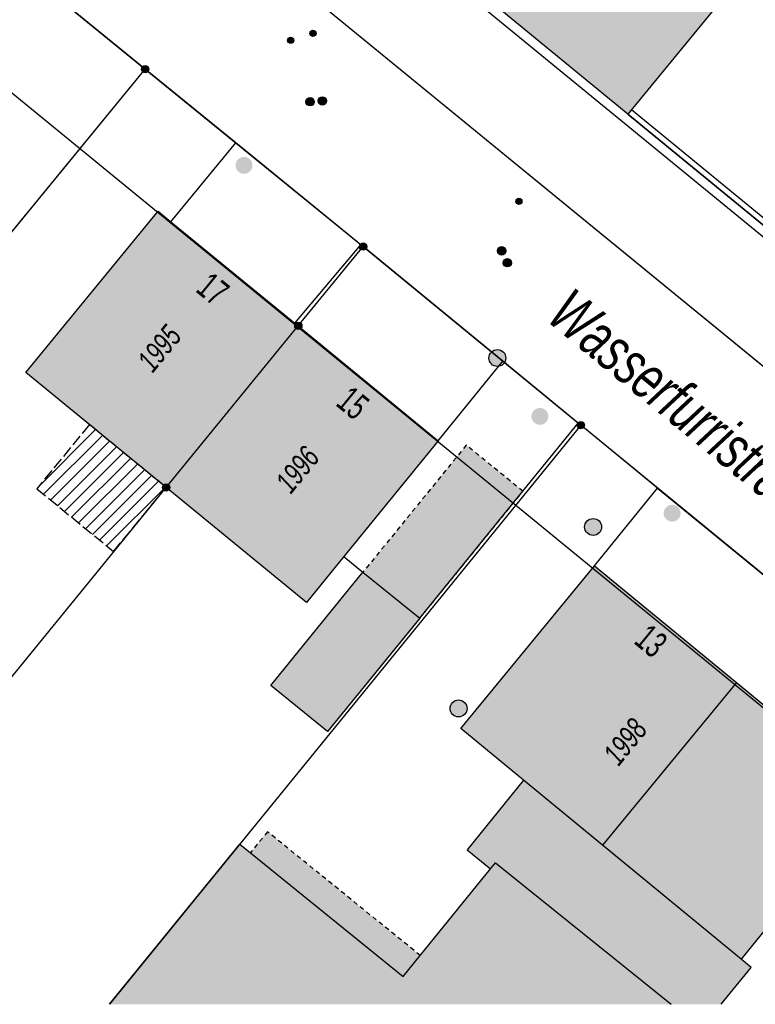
# Model space of a CAD drawing. Header units: metres. Extents: x 2695751 to 2696029, y 1260877 to 1261206.
# Tile 33 of 69: x 2695959 to 2695992, y 1260882 to 1260926. Entities that reach past the tile are written whole.
import ezdxf

# ---------------------------------------------------------------- set-up
doc = ezdxf.new("R2010")
doc.units = ezdxf.units.M
for name, pattern in [('AUSGEZOGEN', [0]), ('STRICHLINIE_S4', [0.66, 0.5, -0.16]), ('VERDECKT2_S2', [0.36, 0.2, -0.16])]:
    doc.linetypes.add(name, pattern=pattern)
for name, color, linetype in [('AV_Flächen (EO)', 7, 'AUSGEZOGEN'), ('AV_Gebäudeflächen (BB)', 7, 'AUSGEZOGEN'), ('AV_Gebäudeflächen (EO)', 7, 'AUSGEZOGEN'), ('AV_Gebäudeflächen ut.', 7, 'AUSGEZOGEN'), ('AV_Haus-Nr.', 7, 'AUSGEZOGEN'), ('AV_Linien (BB)', 7, 'AUSGEZOGEN'), ('AV_Proj. Gebäude', 7, 'AUSGEZOGEN'), ('AV_Strassennamen', 7, 'AUSGEZOGEN'), ('AV_Versicherung-Nr.', 7, 'AUSGEZOGEN'), ('Liegenschaftsgrenzen', 7, 'AUSGEZOGEN'), ('PFAV', 255, 'AUSGEZOGEN'), ('PFAW', 255, 'AUSGEZOGEN'), ('PFEW', 255, 'AUSGEZOGEN'), ('PFGA', 255, 'AUSGEZOGEN'), ('PFWA', 255, 'AUSGEZOGEN'), ('RAEW', 8, 'AUSGEZOGEN'), ('RP_Abstandslinie', 7, 'AUSGEZOGEN')]:
    doc.layers.add(name, color=color, linetype=linetype)
doc.styles.add('ARIAL', font='arial.ttf')

msp = doc.modelspace()

# ---------------------------------------------------------------- hatches: boundary and pattern name
at = {"layer": 'AV_Gebäudeflächen (BB)', "true_color": 0xd2d2d2, "transparency": 33554687}
for points in [[(2695986.224, 1260921.906), (2696007.393, 1260947.716), (2696017.033, 1260939.823), (2696005.194, 1260925.364), (2696011.403, 1260920.272), (2696014.127, 1260918.05), (2696016.533, 1260920.988), (2696027.452, 1260934.301), (2696027.452, 1260946.407), (2696009.733, 1260960.953), (2696004.966, 1260955.148), (2696001.096, 1260958.326), (2695991.31, 1260946.396), (2695995.09, 1260943.299), (2695990.603, 1260937.821), (2695986.83, 1260940.912), (2695979.377, 1260931.834), (2695982.245, 1260929.503), (2695980.135, 1260926.906), (2695980.467, 1260926.633)], [(2695965.72, 1260905.335), (2695971.59, 1260912.51), (2695971.435, 1260912.637), (2695965.937, 1260917.136), (2695965.364, 1260917.604), (2695959.495, 1260910.437)], [(2695971.59, 1260912.51), (2695965.72, 1260905.335), (2695971.946, 1260900.229), (2695973.606, 1260902.264), (2695977.796, 1260907.403)], [(2695991.038, 1260896.667), (2695984.736, 1260901.849), (2695984.68, 1260901.779), (2695978.798, 1260894.624), (2695981.586, 1260892.332), (2695985.099, 1260889.443)], [(2695976.991, 1260899.532), (2695974.461, 1260901.574), (2695970.368, 1260896.541), (2695972.891, 1260894.49)], [(2695991.247, 1260884.389), (2695997.084, 1260891.581), (2695997.141, 1260891.65), (2695991.038, 1260896.667), (2695985.099, 1260889.443)], [(2695963.204, 1260882.381), (2695988.138, 1260882.381), (2695980.343, 1260888.665), (2695980.122, 1260888.393), (2695977.005, 1260884.548), (2695976.249, 1260883.615), (2695969.468, 1260889.113), (2695968.994, 1260889.497)]]:
    msp.add_hatch(color=254, dxfattribs=at).paths.add_polyline_path(points)
at = {"layer": 'AV_Gebäudeflächen (EO)', "true_color": 0xebebeb, "transparency": 33554687}
for points in [[(2695976.991, 1260899.532), (2695981.56, 1260905.164), (2695979.047, 1260907.213), (2695974.461, 1260901.574)], [(2695969.468, 1260889.113), (2695976.249, 1260883.615), (2695977.005, 1260884.548), (2695970.223, 1260890.045)]]:
    msp.add_hatch(color=7, dxfattribs=at).paths.add_polyline_path(points)
at = {"layer": 'AV_Gebäudeflächen ut.', "true_color": 0xf5f5f5, "transparency": 33554687}
msp.add_hatch(color=7, dxfattribs=at).paths.add_polyline_path([(2695979.079, 1260889.239), (2695980.122, 1260888.393), (2695980.343, 1260888.665), (2695988.138, 1260882.381), (2695990.365, 1260882.381), (2695991.695, 1260884.021), (2695991.247, 1260884.389), (2695981.586, 1260892.332)])
at = {"layer": 'AV_Proj. Gebäude', "lineweight": 30, "transparency": 33554687}
h = msp.add_hatch(dxfattribs=at)
h.set_pattern_fill('SCHRAFFUR_601', color=254, scale=0.2, style=0, pattern_type=2)
h.set_pattern_definition([(45, (2695855, 1261000), (-0.5656854, 0.5656854), []), (45, (2695854.71716, 1261000.28284), (-0.5656854, 0.5656854), [])])
h.paths.add_polyline_path([(2695962.317, 1260908.124), (2695959.984, 1260905.278), (2695963.387, 1260902.489), (2695965.72, 1260905.335)], flags=0)
at = {"layer": 'PFAV', "transparency": 33554687}
for points in [[(2695964.952, 1260923.91), (2695964.949, 1260923.943), (2695964.939, 1260923.974), (2695964.923, 1260924.003), (2695964.902, 1260924.028), (2695964.876, 1260924.048), (2695964.846, 1260924.062), (2695964.815, 1260924.071), (2695964.782, 1260924.072), (2695964.749, 1260924.067), (2695964.718, 1260924.056), (2695964.691, 1260924.039), (2695964.667, 1260924.016), (2695964.648, 1260923.989), (2695964.635, 1260923.959), (2695964.628, 1260923.926), (2695964.628, 1260923.894), (2695964.635, 1260923.861), (2695964.648, 1260923.831), (2695964.667, 1260923.804), (2695964.691, 1260923.781), (2695964.718, 1260923.764), (2695964.749, 1260923.753), (2695964.782, 1260923.748), (2695964.815, 1260923.749), (2695964.846, 1260923.758), (2695964.876, 1260923.772), (2695964.902, 1260923.792), (2695964.923, 1260923.817), (2695964.939, 1260923.846), (2695964.949, 1260923.877)], [(2695974.632, 1260916.03), (2695974.629, 1260916.063), (2695974.619, 1260916.094), (2695974.603, 1260916.123), (2695974.582, 1260916.148), (2695974.556, 1260916.168), (2695974.526, 1260916.182), (2695974.495, 1260916.191), (2695974.462, 1260916.192), (2695974.429, 1260916.187), (2695974.398, 1260916.176), (2695974.371, 1260916.159), (2695974.347, 1260916.136), (2695974.328, 1260916.109), (2695974.315, 1260916.079), (2695974.308, 1260916.046), (2695974.308, 1260916.014), (2695974.315, 1260915.981), (2695974.328, 1260915.951), (2695974.347, 1260915.924), (2695974.371, 1260915.901), (2695974.398, 1260915.884), (2695974.429, 1260915.873), (2695974.462, 1260915.868), (2695974.495, 1260915.869), (2695974.526, 1260915.878), (2695974.556, 1260915.892), (2695974.582, 1260915.912), (2695974.603, 1260915.937), (2695974.619, 1260915.966), (2695974.629, 1260915.997)], [(2695971.752, 1260912.51), (2695971.749, 1260912.543), (2695971.739, 1260912.574), (2695971.723, 1260912.603), (2695971.702, 1260912.628), (2695971.676, 1260912.648), (2695971.646, 1260912.662), (2695971.615, 1260912.671), (2695971.582, 1260912.672), (2695971.549, 1260912.667), (2695971.518, 1260912.656), (2695971.491, 1260912.639), (2695971.467, 1260912.616), (2695971.448, 1260912.589), (2695971.435, 1260912.559), (2695971.428, 1260912.526), (2695971.428, 1260912.494), (2695971.435, 1260912.461), (2695971.448, 1260912.431), (2695971.467, 1260912.404), (2695971.491, 1260912.381), (2695971.518, 1260912.364), (2695971.549, 1260912.353), (2695971.582, 1260912.348), (2695971.615, 1260912.349), (2695971.646, 1260912.358), (2695971.676, 1260912.372), (2695971.702, 1260912.392), (2695971.723, 1260912.417), (2695971.739, 1260912.446), (2695971.749, 1260912.477)], [(2695984.292, 1260908.1), (2695984.289, 1260908.133), (2695984.279, 1260908.164), (2695984.263, 1260908.193), (2695984.242, 1260908.218), (2695984.216, 1260908.238), (2695984.186, 1260908.252), (2695984.155, 1260908.261), (2695984.122, 1260908.262), (2695984.089, 1260908.257), (2695984.058, 1260908.246), (2695984.031, 1260908.229), (2695984.007, 1260908.206), (2695983.988, 1260908.179), (2695983.975, 1260908.149), (2695983.968, 1260908.116), (2695983.968, 1260908.084), (2695983.975, 1260908.051), (2695983.988, 1260908.021), (2695984.007, 1260907.994), (2695984.031, 1260907.971), (2695984.058, 1260907.954), (2695984.089, 1260907.943), (2695984.122, 1260907.938), (2695984.155, 1260907.939), (2695984.186, 1260907.948), (2695984.216, 1260907.962), (2695984.242, 1260907.982), (2695984.263, 1260908.007), (2695984.279, 1260908.036), (2695984.289, 1260908.067)], [(2695965.882, 1260905.335), (2695965.879, 1260905.368), (2695965.869, 1260905.399), (2695965.853, 1260905.428), (2695965.832, 1260905.453), (2695965.806, 1260905.473), (2695965.776, 1260905.487), (2695965.745, 1260905.496), (2695965.712, 1260905.497), (2695965.679, 1260905.492), (2695965.648, 1260905.481), (2695965.621, 1260905.464), (2695965.597, 1260905.441), (2695965.578, 1260905.414), (2695965.565, 1260905.384), (2695965.558, 1260905.351), (2695965.558, 1260905.319), (2695965.565, 1260905.286), (2695965.578, 1260905.256), (2695965.597, 1260905.229), (2695965.621, 1260905.206), (2695965.648, 1260905.189), (2695965.679, 1260905.178), (2695965.712, 1260905.173), (2695965.745, 1260905.174), (2695965.776, 1260905.183), (2695965.806, 1260905.197), (2695965.832, 1260905.217), (2695965.853, 1260905.242), (2695965.869, 1260905.271), (2695965.879, 1260905.302)]]:
    msp.add_hatch(color=7, dxfattribs=at).paths.add_polyline_path(points)
at = {"layer": 'PFAW', "lineweight": 25, "transparency": 33554687}
for points in [[(2695968.884, 1260919.87), (2695968.844, 1260919.806), (2695968.817, 1260919.735), (2695968.805, 1260919.66), (2695968.808, 1260919.584), (2695968.826, 1260919.511), (2695968.859, 1260919.442), (2695968.905, 1260919.382), (2695968.962, 1260919.332), (2695969.028, 1260919.295), (2695969.1, 1260919.271), (2695969.176, 1260919.263), (2695969.251, 1260919.27), (2695969.324, 1260919.292), (2695969.391, 1260919.328), (2695969.449, 1260919.377), (2695969.496, 1260919.437), (2695969.53, 1260919.505), (2695969.549, 1260919.578), (2695969.554, 1260919.654), (2695969.543, 1260919.729), (2695969.517, 1260919.8), (2695969.477, 1260919.865), (2695969.426, 1260919.92), (2695969.364, 1260919.964), (2695969.294, 1260919.995), (2695969.22, 1260920.011), (2695969.144, 1260920.011), (2695969.07, 1260919.997), (2695969, 1260919.967), (2695968.937, 1260919.925)], [(2695982.605, 1260908.256), (2695982.646, 1260908.32), (2695982.673, 1260908.391), (2695982.686, 1260908.466), (2695982.684, 1260908.541), (2695982.666, 1260908.615), (2695982.634, 1260908.684), (2695982.588, 1260908.745), (2695982.532, 1260908.795), (2695982.466, 1260908.833), (2695982.394, 1260908.857), (2695982.319, 1260908.866), (2695982.243, 1260908.86), (2695982.17, 1260908.838), (2695982.103, 1260908.802), (2695982.045, 1260908.754), (2695981.997, 1260908.695), (2695981.963, 1260908.627), (2695981.942, 1260908.554), (2695981.937, 1260908.479), (2695981.947, 1260908.403), (2695981.973, 1260908.332), (2695982.012, 1260908.267), (2695982.063, 1260908.211), (2695982.124, 1260908.166), (2695982.194, 1260908.135), (2695982.268, 1260908.119), (2695982.343, 1260908.117), (2695982.418, 1260908.131), (2695982.488, 1260908.16), (2695982.551, 1260908.202)], [(2695988.47, 1260903.948), (2695988.513, 1260904.011), (2695988.542, 1260904.081), (2695988.557, 1260904.155), (2695988.557, 1260904.231), (2695988.541, 1260904.305), (2695988.511, 1260904.375), (2695988.467, 1260904.437), (2695988.412, 1260904.489), (2695988.347, 1260904.529), (2695988.276, 1260904.555), (2695988.201, 1260904.566), (2695988.125, 1260904.561), (2695988.052, 1260904.542), (2695987.984, 1260904.508), (2695987.924, 1260904.461), (2695987.875, 1260904.403), (2695987.839, 1260904.337), (2695987.816, 1260904.264), (2695987.809, 1260904.189), (2695987.817, 1260904.113), (2695987.84, 1260904.041), (2695987.877, 1260903.975), (2695987.927, 1260903.918), (2695987.987, 1260903.872), (2695988.056, 1260903.839), (2695988.129, 1260903.82), (2695988.205, 1260903.817), (2695988.28, 1260903.829), (2695988.351, 1260903.855), (2695988.415, 1260903.896)]]:
    msp.add_hatch(color=7, dxfattribs=at).paths.add_polyline_path(points)
at = {"layer": 'PFAW', "transparency": 33554687}
for points in [[(2695985.05, 1260903.58), (2695985.042, 1260903.655), (2695985.02, 1260903.728), (2695984.983, 1260903.794), (2695984.933, 1260903.851), (2695984.873, 1260903.898), (2695984.805, 1260903.931), (2695984.732, 1260903.95), (2695984.656, 1260903.954), (2695984.581, 1260903.943), (2695984.51, 1260903.916), (2695984.445, 1260903.876), (2695984.39, 1260903.824), (2695984.347, 1260903.762), (2695984.317, 1260903.692), (2695984.302, 1260903.618), (2695984.302, 1260903.542), (2695984.317, 1260903.467), (2695984.347, 1260903.398), (2695984.39, 1260903.335), (2695984.445, 1260903.283), (2695984.51, 1260903.243), (2695984.581, 1260903.217), (2695984.656, 1260903.205), (2695984.732, 1260903.209), (2695984.805, 1260903.228), (2695984.873, 1260903.261), (2695984.933, 1260903.308), (2695984.983, 1260903.365), (2695985.02, 1260903.432), (2695985.042, 1260903.504)], [(2695978.985, 1260895.274), (2695979.029, 1260895.335), (2695979.06, 1260895.405), (2695979.076, 1260895.479), (2695979.077, 1260895.555), (2695979.063, 1260895.629), (2695979.034, 1260895.699), (2695978.991, 1260895.762), (2695978.937, 1260895.815), (2695978.873, 1260895.856), (2695978.802, 1260895.883), (2695978.728, 1260895.896), (2695978.652, 1260895.893), (2695978.578, 1260895.875), (2695978.509, 1260895.842), (2695978.449, 1260895.797), (2695978.399, 1260895.74), (2695978.361, 1260895.674), (2695978.337, 1260895.602), (2695978.329, 1260895.527), (2695978.335, 1260895.451), (2695978.357, 1260895.378), (2695978.393, 1260895.311), (2695978.442, 1260895.253), (2695978.501, 1260895.206), (2695978.569, 1260895.172), (2695978.642, 1260895.152), (2695978.718, 1260895.147), (2695978.793, 1260895.157), (2695978.864, 1260895.183), (2695978.929, 1260895.222)]]:
    msp.add_hatch(color=7, dxfattribs=at).paths.add_polyline_path(points)
at = {"layer": 'PFEW', "transparency": 33554687}
msp.add_hatch(color=7, dxfattribs=at).paths.add_polyline_path([(2695980.798, 1260911.126), (2695980.782, 1260911.2), (2695980.751, 1260911.27), (2695980.707, 1260911.331), (2695980.651, 1260911.383), (2695980.586, 1260911.422), (2695980.515, 1260911.447), (2695980.44, 1260911.458), (2695980.364, 1260911.453), (2695980.291, 1260911.433), (2695980.223, 1260911.398), (2695980.164, 1260911.351), (2695980.115, 1260911.293), (2695980.079, 1260911.226), (2695980.058, 1260911.153), (2695980.051, 1260911.078), (2695980.06, 1260911.002), (2695980.084, 1260910.93), (2695980.121, 1260910.864), (2695980.172, 1260910.808), (2695980.232, 1260910.762), (2695980.301, 1260910.73), (2695980.375, 1260910.712), (2695980.45, 1260910.709), (2695980.525, 1260910.721), (2695980.596, 1260910.749), (2695980.66, 1260910.79), (2695980.714, 1260910.843), (2695980.756, 1260910.906), (2695980.785, 1260910.976), (2695980.8, 1260911.05)])
at = {"layer": 'PFGA', "transparency": 33554687}
for points in [[(2695972.541, 1260922.353), (2695972.573, 1260922.333), (2695972.608, 1260922.319), (2695972.645, 1260922.313), (2695972.683, 1260922.314), (2695972.72, 1260922.323), (2695972.754, 1260922.34), (2695972.785, 1260922.363), (2695972.81, 1260922.391), (2695972.828, 1260922.424), (2695972.84, 1260922.46), (2695972.844, 1260922.498), (2695972.841, 1260922.536), (2695972.83, 1260922.572), (2695972.812, 1260922.605), (2695972.788, 1260922.634), (2695972.758, 1260922.658), (2695972.724, 1260922.675), (2695972.687, 1260922.685), (2695972.65, 1260922.687), (2695972.612, 1260922.682), (2695972.576, 1260922.669), (2695972.544, 1260922.65), (2695972.516, 1260922.624), (2695972.494, 1260922.593), (2695972.479, 1260922.558), (2695972.471, 1260922.521), (2695972.47, 1260922.483), (2695972.477, 1260922.446), (2695972.492, 1260922.411), (2695972.513, 1260922.379)], [(2695980.498, 1260915.698), (2695980.53, 1260915.677), (2695980.566, 1260915.663), (2695980.603, 1260915.657), (2695980.641, 1260915.658), (2695980.678, 1260915.667), (2695980.712, 1260915.683), (2695980.743, 1260915.706), (2695980.768, 1260915.734), (2695980.787, 1260915.767), (2695980.799, 1260915.803), (2695980.803, 1260915.84), (2695980.8, 1260915.878), (2695980.79, 1260915.915), (2695980.772, 1260915.948), (2695980.748, 1260915.977), (2695980.718, 1260916.001), (2695980.684, 1260916.019), (2695980.648, 1260916.029), (2695980.61, 1260916.031), (2695980.572, 1260916.026), (2695980.537, 1260916.014), (2695980.504, 1260915.994), (2695980.476, 1260915.969), (2695980.454, 1260915.938), (2695980.438, 1260915.903), (2695980.43, 1260915.866), (2695980.429, 1260915.829), (2695980.436, 1260915.791), (2695980.45, 1260915.756), (2695980.471, 1260915.725)]]:
    msp.add_hatch(color=7, dxfattribs=at).paths.add_polyline_path(points)
at = {"layer": 'PFWA', "transparency": 33554687}
for points in [[(2695971.994, 1260922.318), (2695972.025, 1260922.297), (2695972.061, 1260922.283), (2695972.098, 1260922.276), (2695972.136, 1260922.277), (2695972.173, 1260922.285), (2695972.207, 1260922.301), (2695972.238, 1260922.323), (2695972.264, 1260922.351), (2695972.283, 1260922.384), (2695972.295, 1260922.42), (2695972.3, 1260922.457), (2695972.298, 1260922.495), (2695972.287, 1260922.532), (2695972.27, 1260922.565), (2695972.246, 1260922.595), (2695972.217, 1260922.619), (2695972.183, 1260922.637), (2695972.147, 1260922.647), (2695972.109, 1260922.65), (2695972.071, 1260922.646), (2695972.035, 1260922.634), (2695972.003, 1260922.615), (2695971.974, 1260922.589), (2695971.952, 1260922.559), (2695971.936, 1260922.524), (2695971.927, 1260922.488), (2695971.926, 1260922.45), (2695971.933, 1260922.412), (2695971.946, 1260922.377), (2695971.967, 1260922.345)], [(2695980.75, 1260915.17), (2695980.782, 1260915.149), (2695980.818, 1260915.135), (2695980.855, 1260915.129), (2695980.893, 1260915.13), (2695980.93, 1260915.139), (2695980.964, 1260915.155), (2695980.995, 1260915.178), (2695981.02, 1260915.206), (2695981.039, 1260915.239), (2695981.051, 1260915.275), (2695981.055, 1260915.312), (2695981.052, 1260915.35), (2695981.042, 1260915.387), (2695981.024, 1260915.42), (2695981, 1260915.449), (2695980.97, 1260915.473), (2695980.937, 1260915.491), (2695980.9, 1260915.501), (2695980.862, 1260915.503), (2695980.825, 1260915.498), (2695980.789, 1260915.486), (2695980.756, 1260915.466), (2695980.728, 1260915.441), (2695980.706, 1260915.41), (2695980.69, 1260915.376), (2695980.682, 1260915.339), (2695980.681, 1260915.301), (2695980.688, 1260915.263), (2695980.702, 1260915.228), (2695980.723, 1260915.197)]]:
    msp.add_hatch(color=7, dxfattribs=at).paths.add_polyline_path(points)
at = {"layer": 'RAEW', "transparency": 33554687}
for points in [[(2695972.103, 1260925.501), (2695972.103, 1260925.487), (2695972.105, 1260925.473), (2695972.109, 1260925.46), (2695972.114, 1260925.447), (2695972.12, 1260925.434), (2695972.127, 1260925.422), (2695972.136, 1260925.411), (2695972.145, 1260925.401), (2695972.156, 1260925.392), (2695972.167, 1260925.384), (2695972.179, 1260925.378), (2695972.192, 1260925.372), (2695972.206, 1260925.368), (2695972.219, 1260925.365), (2695972.233, 1260925.364), (2695972.247, 1260925.364), (2695972.261, 1260925.365), (2695972.274, 1260925.368), (2695972.288, 1260925.372), (2695972.301, 1260925.378), (2695972.313, 1260925.384), (2695972.324, 1260925.392), (2695972.335, 1260925.401), (2695972.344, 1260925.411), (2695972.353, 1260925.422), (2695972.36, 1260925.434), (2695972.366, 1260925.447), (2695972.371, 1260925.46), (2695972.375, 1260925.473), (2695972.377, 1260925.487), (2695972.377, 1260925.501), (2695972.377, 1260925.515), (2695972.375, 1260925.529), (2695972.371, 1260925.542), (2695972.366, 1260925.555), (2695972.36, 1260925.568), (2695972.353, 1260925.58), (2695972.344, 1260925.591), (2695972.335, 1260925.601), (2695972.324, 1260925.61), (2695972.313, 1260925.618), (2695972.301, 1260925.624), (2695972.288, 1260925.63), (2695972.274, 1260925.634), (2695972.261, 1260925.637), (2695972.247, 1260925.638), (2695972.233, 1260925.638), (2695972.219, 1260925.637), (2695972.206, 1260925.634), (2695972.192, 1260925.63), (2695972.179, 1260925.624), (2695972.167, 1260925.618), (2695972.156, 1260925.61), (2695972.145, 1260925.601), (2695972.136, 1260925.591), (2695972.127, 1260925.58), (2695972.12, 1260925.568), (2695972.114, 1260925.555), (2695972.109, 1260925.542), (2695972.105, 1260925.529), (2695972.103, 1260925.515)], [(2695971.112, 1260925.196), (2695971.112, 1260925.182), (2695971.114, 1260925.168), (2695971.118, 1260925.155), (2695971.123, 1260925.142), (2695971.129, 1260925.129), (2695971.136, 1260925.117), (2695971.145, 1260925.106), (2695971.154, 1260925.096), (2695971.165, 1260925.087), (2695971.176, 1260925.079), (2695971.188, 1260925.073), (2695971.201, 1260925.067), (2695971.215, 1260925.063), (2695971.228, 1260925.06), (2695971.242, 1260925.059), (2695971.256, 1260925.059), (2695971.27, 1260925.06), (2695971.283, 1260925.063), (2695971.297, 1260925.067), (2695971.31, 1260925.073), (2695971.322, 1260925.079), (2695971.333, 1260925.087), (2695971.344, 1260925.096), (2695971.353, 1260925.106), (2695971.362, 1260925.117), (2695971.369, 1260925.129), (2695971.375, 1260925.142), (2695971.38, 1260925.155), (2695971.384, 1260925.168), (2695971.386, 1260925.182), (2695971.386, 1260925.196), (2695971.386, 1260925.21), (2695971.384, 1260925.224), (2695971.38, 1260925.237), (2695971.375, 1260925.25), (2695971.369, 1260925.263), (2695971.362, 1260925.275), (2695971.353, 1260925.286), (2695971.344, 1260925.296), (2695971.333, 1260925.305), (2695971.322, 1260925.313), (2695971.31, 1260925.319), (2695971.297, 1260925.325), (2695971.283, 1260925.329), (2695971.27, 1260925.332), (2695971.256, 1260925.333), (2695971.242, 1260925.333), (2695971.228, 1260925.332), (2695971.215, 1260925.329), (2695971.201, 1260925.325), (2695971.188, 1260925.319), (2695971.176, 1260925.313), (2695971.165, 1260925.305), (2695971.154, 1260925.296), (2695971.145, 1260925.286), (2695971.136, 1260925.275), (2695971.129, 1260925.263), (2695971.123, 1260925.25), (2695971.118, 1260925.237), (2695971.114, 1260925.224), (2695971.112, 1260925.21)], [(2695981.245, 1260918.044), (2695981.245, 1260918.03), (2695981.247, 1260918.016), (2695981.251, 1260918.003), (2695981.256, 1260917.99), (2695981.262, 1260917.977), (2695981.269, 1260917.965), (2695981.278, 1260917.954), (2695981.287, 1260917.944), (2695981.298, 1260917.935), (2695981.309, 1260917.927), (2695981.321, 1260917.921), (2695981.334, 1260917.915), (2695981.348, 1260917.911), (2695981.361, 1260917.908), (2695981.375, 1260917.907), (2695981.389, 1260917.907), (2695981.403, 1260917.908), (2695981.416, 1260917.911), (2695981.43, 1260917.915), (2695981.443, 1260917.921), (2695981.455, 1260917.927), (2695981.466, 1260917.935), (2695981.477, 1260917.944), (2695981.486, 1260917.954), (2695981.495, 1260917.965), (2695981.502, 1260917.977), (2695981.508, 1260917.99), (2695981.513, 1260918.003), (2695981.517, 1260918.016), (2695981.519, 1260918.03), (2695981.519, 1260918.044), (2695981.519, 1260918.058), (2695981.517, 1260918.072), (2695981.513, 1260918.085), (2695981.508, 1260918.098), (2695981.502, 1260918.111), (2695981.495, 1260918.123), (2695981.486, 1260918.134), (2695981.477, 1260918.144), (2695981.466, 1260918.153), (2695981.455, 1260918.161), (2695981.443, 1260918.167), (2695981.43, 1260918.173), (2695981.416, 1260918.177), (2695981.403, 1260918.18), (2695981.389, 1260918.181), (2695981.375, 1260918.181), (2695981.361, 1260918.18), (2695981.348, 1260918.177), (2695981.334, 1260918.173), (2695981.321, 1260918.167), (2695981.309, 1260918.161), (2695981.298, 1260918.153), (2695981.287, 1260918.144), (2695981.278, 1260918.134), (2695981.269, 1260918.123), (2695981.262, 1260918.111), (2695981.256, 1260918.098), (2695981.251, 1260918.085), (2695981.247, 1260918.072), (2695981.245, 1260918.058)], [(2695981.382, 1260918.181), (2695981.368, 1260918.181), (2695981.354, 1260918.179), (2695981.341, 1260918.175), (2695981.328, 1260918.17), (2695981.315, 1260918.164), (2695981.303, 1260918.157), (2695981.292, 1260918.148), (2695981.282, 1260918.139), (2695981.273, 1260918.128), (2695981.265, 1260918.117), (2695981.259, 1260918.105), (2695981.253, 1260918.092), (2695981.249, 1260918.078), (2695981.246, 1260918.065), (2695981.245, 1260918.051), (2695981.245, 1260918.037), (2695981.246, 1260918.023), (2695981.249, 1260918.01), (2695981.253, 1260917.996), (2695981.259, 1260917.983), (2695981.265, 1260917.971), (2695981.273, 1260917.96), (2695981.282, 1260917.949), (2695981.292, 1260917.94), (2695981.303, 1260917.931), (2695981.315, 1260917.924), (2695981.328, 1260917.918), (2695981.341, 1260917.913), (2695981.354, 1260917.909), (2695981.368, 1260917.907), (2695981.382, 1260917.907), (2695981.396, 1260917.907), (2695981.41, 1260917.909), (2695981.423, 1260917.913), (2695981.436, 1260917.918), (2695981.449, 1260917.924), (2695981.461, 1260917.931), (2695981.472, 1260917.94), (2695981.482, 1260917.949), (2695981.491, 1260917.96), (2695981.499, 1260917.971), (2695981.505, 1260917.983), (2695981.511, 1260917.996), (2695981.515, 1260918.01), (2695981.518, 1260918.023), (2695981.519, 1260918.037), (2695981.519, 1260918.051), (2695981.518, 1260918.065), (2695981.515, 1260918.078), (2695981.511, 1260918.092), (2695981.505, 1260918.105), (2695981.499, 1260918.117), (2695981.491, 1260918.128), (2695981.482, 1260918.139), (2695981.472, 1260918.148), (2695981.461, 1260918.157), (2695981.449, 1260918.164), (2695981.436, 1260918.17), (2695981.423, 1260918.175), (2695981.41, 1260918.179), (2695981.396, 1260918.181)]]:
    msp.add_hatch(color=1, dxfattribs=at).paths.add_polyline_path(points)

# ---------------------------------------------------------------- linework, layer by layer
at = {"layer": 'AV_Flächen (EO)', "color": 7, "linetype": 'AUSGEZOGEN', "transparency": 33554687}
for p, q in [((2695974.461, 1260901.574), (2695976.991, 1260899.532)), ((2695991.247, 1260884.389), (2695981.586, 1260892.332)), ((2695980.122, 1260888.393), (2695980.343, 1260888.665)), ((2695980.343, 1260888.665), (2695988.138, 1260882.381))]:
    msp.add_line(p, q, dxfattribs=at)
msp.add_lwpolyline([(2695993.524, 1260916.245), (2695986.383, 1260922.099), (2695986.224, 1260921.906), (2696005.308, 1260906.261), (2696005.466, 1260906.454), (2695993.717, 1260916.086), (2695996.051, 1260918.996), (2696006.488, 1260910.451), (2696012.114, 1260917.337), (2696011.92, 1260917.495), (2696006.453, 1260910.803), (2695996.014, 1260919.349), (2695993.524, 1260916.245)], close=True, dxfattribs=at)
at = {"layer": 'AV_Flächen (EO)', "color": 7, "linetype": 'VERDECKT2_S2', "transparency": 33554687}
for points in [[(2695976.991, 1260899.532), (2695981.56, 1260905.164), (2695979.047, 1260907.213), (2695974.461, 1260901.574)], [(2695977.005, 1260884.548), (2695970.223, 1260890.045), (2695969.468, 1260889.113)]]:
    msp.add_lwpolyline(points, dxfattribs=at)
at = {"layer": 'AV_Flächen (EO)', "color": 7, "linetype": 'AUSGEZOGEN', "transparency": 33554687}
for points in [[(2695981.586, 1260892.332), (2695979.079, 1260889.239), (2695980.122, 1260888.393)], [(2695969.468, 1260889.113), (2695976.249, 1260883.615), (2695977.005, 1260884.548)], [(2695990.365, 1260882.381), (2695991.695, 1260884.021), (2695991.247, 1260884.389)]]:
    msp.add_lwpolyline(points, dxfattribs=at)
at = {"layer": 'AV_Linien (BB)', "color": 7, "linetype": 'AUSGEZOGEN', "transparency": 33554687}
for p, q in [((2695964.79, 1260923.91), (2695957.962, 1260929.49)), ((2695986.224, 1260921.906), (2695980.467, 1260926.633)), ((2695968.811, 1260920.637), (2695964.79, 1260923.91)), ((2695965.937, 1260917.136), (2695968.811, 1260920.637)), ((2695974.365, 1260916.116), (2695968.811, 1260920.637)), ((2695965.937, 1260917.136), (2695971.435, 1260912.637)), ((2695971.435, 1260912.637), (2695974.365, 1260916.116)), ((2695965.72, 1260905.335), (2695971.59, 1260912.51)), ((2695971.435, 1260912.637), (2695971.59, 1260912.51)), ((2695971.59, 1260912.51), (2695977.796, 1260907.403)), ((2695977.796, 1260907.403), (2695980.674, 1260910.937)), ((2695984.016, 1260908.193), (2695980.674, 1260910.937)), ((2695977.796, 1260907.403), (2695973.606, 1260902.264)), ((2695984.736, 1260901.849), (2695987.535, 1260905.309)), ((2695987.535, 1260905.309), (2696003.44, 1260892.27)), ((2695973.606, 1260902.264), (2695974.461, 1260901.574)), ((2695984.736, 1260901.849), (2695991.038, 1260896.667)), ((2695974.461, 1260901.574), (2695976.991, 1260899.532)), ((2695991.038, 1260896.667), (2695985.099, 1260889.443)), ((2695991.247, 1260884.389), (2695985.099, 1260889.443))]:
    msp.add_line(p, q, dxfattribs=at)
for points in [[(2696027.452, 1260934.301), (2696016.533, 1260920.988), (2696014.127, 1260918.05), (2696011.403, 1260920.272), (2696005.194, 1260925.364), (2696017.033, 1260939.823), (2696007.393, 1260947.716), (2695986.224, 1260921.906)], [(2696002.603, 1260902.223), (2695968.57, 1260930.09), (2695954.27, 1260941.85)], [(2695954.472, 1260916.849), (2695957.133, 1260914.563), (2695964.79, 1260923.91)], [(2696001.737, 1260907.595), (2696001.896, 1260907.788), (2696002.519, 1260908.548), (2695986.224, 1260921.906)], [(2695965.72, 1260905.335), (2695959.495, 1260910.437), (2695965.364, 1260917.604), (2695965.937, 1260917.136)], [(2695980.674, 1260910.937), (2695974.47, 1260916.03), (2695974.365, 1260916.116)], [(2695976.991, 1260899.532), (2695981.56, 1260905.164), (2695984.016, 1260908.193)], [(2695987.535, 1260905.309), (2695984.13, 1260908.1), (2695984.016, 1260908.193)], [(2695973.606, 1260902.264), (2695971.946, 1260900.229), (2695965.72, 1260905.335)], [(2695985.099, 1260889.443), (2695981.586, 1260892.332), (2695978.798, 1260894.624), (2695984.68, 1260901.779), (2695984.736, 1260901.849)], [(2695976.991, 1260899.532), (2695972.891, 1260894.49), (2695970.368, 1260896.541), (2695974.461, 1260901.574)], [(2695991.038, 1260896.667), (2695997.141, 1260891.65), (2695997.084, 1260891.581), (2695991.247, 1260884.389)], [(2695963.204, 1260882.381), (2695968.994, 1260889.497), (2695969.468, 1260889.113), (2695976.249, 1260883.615), (2695977.005, 1260884.548), (2695980.122, 1260888.393), (2695980.343, 1260888.665), (2695988.138, 1260882.381)], [(2695990.365, 1260882.381), (2695991.695, 1260884.021), (2695991.247, 1260884.389)]]:
    msp.add_lwpolyline(points, dxfattribs=at)
at = {"layer": 'AV_Proj. Gebäude', "color": 8, "linetype": 'STRICHLINIE_S4', "transparency": 33554687}
msp.add_lwpolyline([(2695962.317, 1260908.124), (2695959.984, 1260905.278), (2695963.387, 1260902.489), (2695965.72, 1260905.335), (2695962.317, 1260908.124)], close=True, dxfattribs=at)
at = {"layer": 'Liegenschaftsgrenzen', "color": 7, "linetype": 'AUSGEZOGEN', "transparency": 33554687}
for p, q in [((2695949.41, 1260936.48), (2695964.79, 1260923.91)), ((2695968.57, 1260930.09), (2696003.98, 1260901.096)), ((2695952.01, 1260908.31), (2695964.79, 1260923.91)), ((2695964.79, 1260923.91), (2695974.47, 1260916.03)), ((2695974.47, 1260916.03), (2695984.13, 1260908.1)), ((2695984.13, 1260908.1), (2695963.205, 1260882.381)), ((2696003.44, 1260892.27), (2695984.13, 1260908.1))]:
    msp.add_line(p, q, dxfattribs=at)
msp.add_lwpolyline([(2695951.345, 1260887.779), (2695956.14, 1260893.58), (2695965.72, 1260905.335), (2695971.59, 1260912.51), (2695974.47, 1260916.03)], dxfattribs=at)
at = {"layer": 'PFAV', "color": 7, "transparency": 33554687}
for centre in [(2695964.79, 1260923.91), (2695974.47, 1260916.03), (2695971.59, 1260912.51), (2695984.13, 1260908.1), (2695965.72, 1260905.335)]:
    msp.add_circle(centre, 0.162, dxfattribs=at)
at = {"layer": 'PFAW', "transparency": 33554687}
for centre in [(2695984.675, 1260903.58), (2695978.704, 1260895.522)]:
    msp.add_circle(centre, 0.375, dxfattribs=at)
at = {"layer": 'PFEW', "transparency": 33554687}
msp.add_circle((2695980.426, 1260911.083), 0.375, dxfattribs=at)
at = {"layer": 'PFGA', "transparency": 33554687}
for centre in [(2695972.657, 1260922.5), (2695980.616, 1260915.844)]:
    msp.add_circle(centre, 0.187, dxfattribs=at)
at = {"layer": 'PFWA', "transparency": 33554687}
for centre in [(2695972.113, 1260922.463), (2695980.868, 1260915.316)]:
    msp.add_circle(centre, 0.187, dxfattribs=at)
at = {"layer": 'RAEW', "color": 1, "transparency": 33554687}
for centre in [(2695972.24, 1260925.501), (2695971.249, 1260925.196), (2695981.382, 1260918.044), (2695981.382, 1260918.044)]:
    msp.add_circle(centre, 0.137, dxfattribs=at)
at = {"layer": 'RP_Abstandslinie', "color": 7, "linetype": 'AUSGEZOGEN', "transparency": 33554687}
for points in [[(2696027.452, 1260946.743), (2695987.59, 1260979.4), (2695957.81, 1260944.66), (2696008.61, 1260903.06), (2696027.452, 1260887.642)], [(2696008.304, 1260882.381), (2695998.35, 1260890.53), (2695947.27, 1260932.35), (2695926.54, 1260908.15), (2695905.69, 1260883.84), (2695907.543, 1260882.381)]]:
    msp.add_lwpolyline(points, dxfattribs=at)

# ---------------------------------------------------------------- texts
at = {"layer": 'AV_Haus-Nr.', "color": 7, "transparency": 33554687, "char_height": 1.1621, "width": 1.59081, "attachment_point": 2, "style": 'ARIAL'}
for s, insert, rotation in [('\\W0.64;17', (2695968.169, 1260914.598), 320.7096), ('\\W0.64;15', (2695974.388, 1260909.539), 320.5485), ('\\W0.64;13', (2695987.622, 1260898.974), 320.5746)]:
    msp.add_mtext(s, dxfattribs=dict(at, insert=insert, rotation=rotation))
at = {"layer": 'AV_Strassennamen', "color": 7, "transparency": 33554687, "insert": (2695989.245, 1260908.51), "char_height": 1.93684, "width": 16.52, "attachment_point": 5, "rotation": 320.6169, "style": 'ARIAL'}
msp.add_mtext('\\A1;{\\fArial|i1|b0;\\H1.936838;\\W0.700000;\\C7;Wasserfurristrasse}\\P', dxfattribs=at)
at = {"layer": 'AV_Versicherung-Nr.', "color": 7, "transparency": 33554687, "char_height": 0.96842, "width": 2.45636, "attachment_point": 5, "style": 'ARIAL'}
for s, insert, rotation in [('\\A1;{\\fArial|i1|b0;\\H0.968418;\\W0.700000;\\C7;1995}\\P', (2695965.424, 1260911.507), 50.6862), ('\\A1;{\\fArial|i1|b0;\\H0.968418;\\W0.700000;\\C7;1996}\\P', (2695971.553, 1260906.126), 50.805), ('\\A1;{\\fArial|i1|b0;\\H0.968418;\\W0.700000;\\C7;1998}\\P', (2695986.1, 1260894.04), 50.9373)]:
    msp.add_mtext(s, dxfattribs=dict(at, insert=insert, rotation=rotation))

doc.saveas('drawing.dxf')
